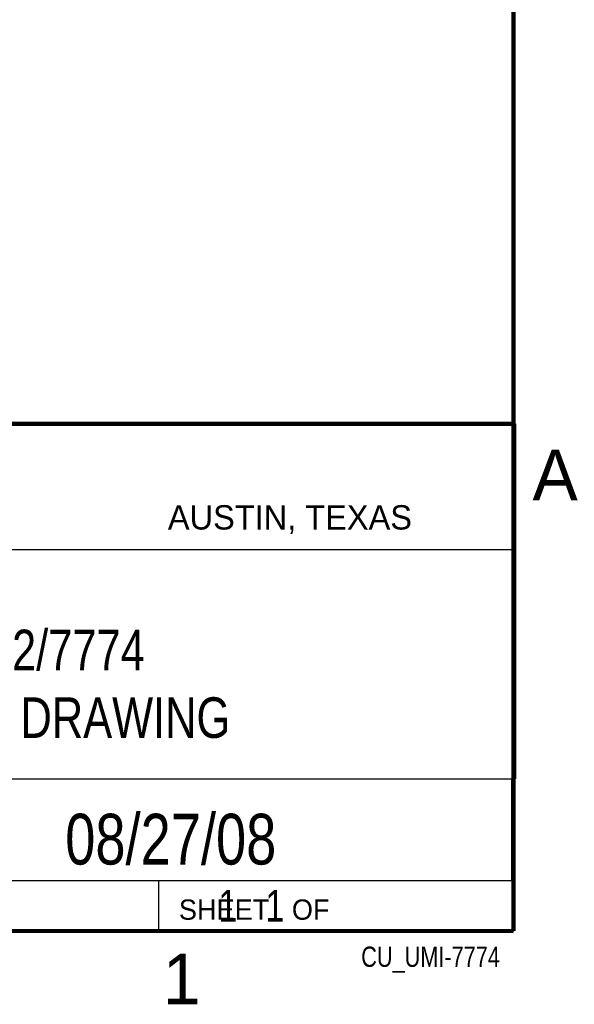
# Model space of a CAD drawing. Header units: inches. Extents: x 0 to 34, y 0 to 22.
# Tile 72 of 89: x 31.1 to 33.8, y 0.1 to 5. Entities that reach past the tile are written whole.
import ezdxf
from ezdxf.enums import TextEntityAlignment as Align

# ---------------------------------------------------------------- set-up
doc = ezdxf.new("R2010")
doc.units = ezdxf.units.IN
doc.header["$LTSCALE"] = 1.87
doc.header["$MEASUREMENT"] = 0
doc.layers.get('0').update_dxf_attribs({"linetype": 'CONTINUOUS'})
doc.styles.get("Standard").update_dxf_attribs({"font": 'txt', "width": 0.8})

msp = doc.modelspace()

# ---------------------------------------------------------------- linework, layer by layer
at = {"color": 2, "linetype": 'CONTINUOUS'}
for p, q in [((28.3793, 3.0003), (33.5093, 3.0003)), ((33.5093, 3.0003), (33.5093, 1.2503)), ((28.7231, 2.38), (33.5, 2.38)), ((28.3793, 1.2503), (33.5093, 1.2503)), ((30.13, 1.2499), (33.49, 1.2499)), ((33.49, 1.2499), (33.49, 0.7499)), ((28.38, 0.75), (33.5, 0.75)), ((30.13, 0.7499), (33.49, 0.7499)), ((31.75, 0.75), (33.5, 0.75)), ((31.75, 0.75), (31.75, 0.5)), ((33.5, 0.75), (33.5, 0.5)), ((31.75, 0.5), (33.5, 0.5)), ((32.4953, 0.5017), (33.4953, 0.5017)), ((32.4953, 0.5017), (32.4953, 0.5012)), ((32.4953, 0.5012), (33.4953, 0.5012)), ((33.4953, 0.5017), (33.4953, 0.5012))]:
    msp.add_line(p, q, dxfattribs=at)
at = {"color": 7, "linetype": 'CONTINUOUS', "const_width": 0.02}
for points in [[(33.5, 0.5), (33.5, 21.5)], [(25.58, 3), (33.5, 3)], [(0.5, 0.5), (33.5, 0.5)]]:
    msp.add_lwpolyline(points, dxfattribs=at)

# ---------------------------------------------------------------- texts
at = {"color": 2, "linetype": 'CONTINUOUS'}
for s, height, p in [('A', 0.25, (33.5939, 2.6228)), ('AUSTIN, TEXAS', 0.12, (31.7957, 2.479)), ('SHEET   OF', 0.1, (31.8499, 0.5557)), ('1', 0.25, (31.7706, 0.139))]:
    msp.add_text(s, height=height, dxfattribs=at).set_placement(p)
at = {"color": 7, "linetype": 'CONTINUOUS', "width": 0.8}
msp.add_text('08/27/08', height=0.25, dxfattribs=at).set_placement((31.81, 0.828), align=Align.CENTER)
at = {"color": 2, "linetype": 'CONTINUOUS', "width": 0.8}
msp.add_text('CU_UMI-7774', height=0.1, dxfattribs=at).set_placement((33.4328, 0.3236), align=Align.RIGHT)
at = {"color": 7, "linetype": 'CONTINUOUS'}
for s, insert, char_height, width, attachment_point in [('UMI-7772/7774\\PCUSTOMER DRAWING', (30.9443, 1.9853), 0.2, 2.56, 2), ('     1   1', (31.8125, 0.7031), 0.15625, 1.25, 1)]:
    msp.add_mtext(s, dxfattribs=dict(at, insert=insert, char_height=char_height, width=width, attachment_point=attachment_point))

doc.saveas('drawing.dxf')
